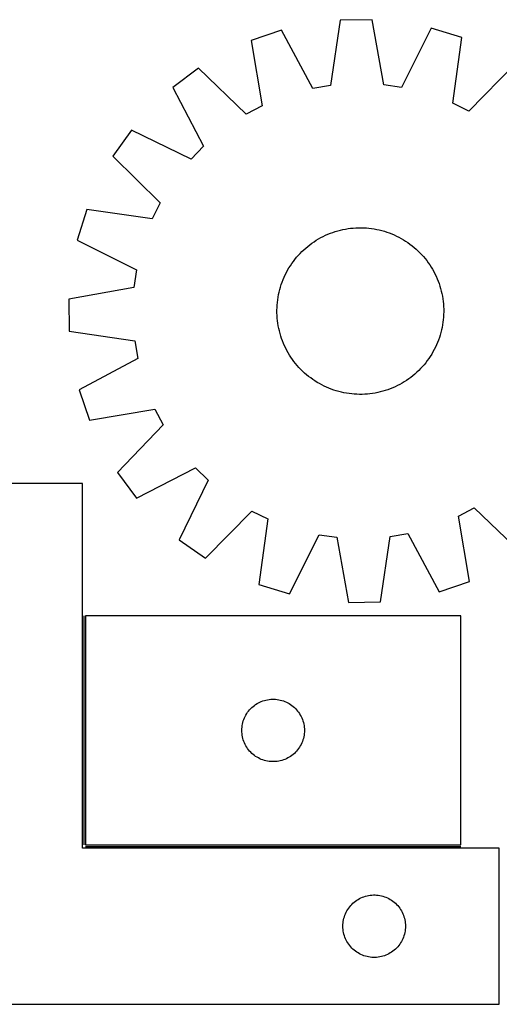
# Model space of a CAD drawing. Header units: millimetres. Extents: x 22 to 1493, y 7 to 488.
# Tile 2 of 5: x 284 to 515, y 15 to 488. Entities that reach past the tile are written whole.
import ezdxf

# ---------------------------------------------------------------- set-up
doc = ezdxf.new("R2010")
doc.units = ezdxf.units.MM
doc.layers.add('COMMON', color=5, linetype='CONTINUOUS', true_color=0x0000ff)
doc.layers.add('CUT', color=7, linetype='CONTINUOUS', true_color=0x000000)

msp = doc.modelspace()

# ---------------------------------------------------------------- linework, layer by layer
at = {"layer": 'COMMON'}
for p, q in [((315.308808, 201.864776), (315.308808, 91.864776)), ((316.058809, 91.114775), (496.058809, 91.114775))]:
    msp.add_line(p, q, dxfattribs=at)
at = {"layer": 'CUT'}
for p, q in [((438.248668, 487.881422), (433.545842, 456.467123)), ((453.633212, 488.096774), (438.248668, 487.881422)), ((459.213495, 456.826417), (453.633212, 488.096774)), ((410.12643, 483.022871), (395.561407, 478.063974)), ((425.096666, 455.007397), (410.12643, 483.022871)), ((481.880425, 484.02728), (467.700219, 455.60376)), ((496.578542, 479.478007), (481.880425, 484.02728)), ((395.561407, 478.063974), (400.796306, 446.733947)), ((492.222636, 448.013728), (496.578542, 479.478007)), ((370.316943, 464.752968), (357.997167, 455.535937)), ((393.211742, 442.734726), (370.316943, 464.752968)), ((522.185696, 466.87882), (499.916168, 444.22837)), ((357.997167, 455.535937), (372.657362, 427.356983)), ((433.545842, 456.467123), (425.096666, 455.007397)), ((467.700219, 455.60376), (459.213495, 456.826417)), ((400.796306, 446.733947), (393.211742, 442.734726)), ((499.916168, 444.22837), (492.222636, 448.013728)), ((338.101583, 435.075449), (329.232999, 422.502512)), ((366.679841, 421.209739), (338.101583, 435.075449)), ((372.657362, 427.356983), (366.679841, 421.209739)), ((329.232999, 422.502512), (351.883448, 400.232984)), ((351.883448, 400.232984), (348.09809, 392.539452)), ((316.633811, 396.895358), (312.084538, 382.197241)), ((348.09809, 392.539452), (316.633811, 396.895358)), ((440.778405, 387.5757), (442.018289, 387.779894)), ((442.018289, 387.779894), (443.263975, 387.945041)), ((443.263975, 387.945041), (444.514233, 388.070979)), ((444.514233, 388.070979), (445.767831, 388.157583)), ((445.767831, 388.157583), (447.02353, 388.204768)), ((447.02353, 388.204768), (448.280092, 388.212488)), ((448.280092, 388.212488), (449.536276, 388.180733)), ((449.536276, 388.180733), (450.790842, 388.109537)), ((450.790842, 388.109537), (452.042554, 387.998969)), ((452.042554, 387.998969), (453.290175, 387.849139)), ((453.290175, 387.849139), (454.532474, 387.660193)), ((454.532474, 387.660193), (455.768225, 387.43232)), ((427.866088, 382.837178), (428.963502, 383.449295)), ((428.963502, 383.449295), (430.079602, 384.02664)), ((430.079602, 384.02664), (431.213287, 384.568643)), ((431.213287, 384.568643), (432.363436, 385.074768)), ((432.363436, 385.074768), (433.528916, 385.544516)), ((433.528916, 385.544516), (434.708576, 385.977424)), ((434.708576, 385.977424), (435.901252, 386.373065)), ((435.901252, 386.373065), (437.105767, 386.731047)), ((437.105767, 386.731047), (438.320931, 387.051018)), ((438.320931, 387.051018), (439.545547, 387.332662)), ((439.545547, 387.332662), (440.778405, 387.5757)), ((455.768225, 387.43232), (456.996208, 387.165743)), ((456.996208, 387.165743), (458.215212, 386.860725)), ((458.215212, 386.860725), (459.424034, 386.517568)), ((459.424034, 386.517568), (460.621481, 386.136611)), ((460.621481, 386.136611), (461.80637, 385.718229)), ((461.80637, 385.718229), (462.977533, 385.262835)), ((462.977533, 385.262835), (464.133814, 384.770878)), ((464.133814, 384.770878), (465.274072, 384.242845)), ((465.274072, 384.242845), (466.397181, 383.679256)), ((466.397181, 383.679256), (467.502033, 383.080667)), ((467.502033, 383.080667), (468.587538, 382.447669)), ((312.084538, 382.197241), (340.508059, 368.017035)), ((420.795766, 377.63363), (421.733222, 378.470399)), ((421.733222, 378.470399), (422.696499, 379.277309)), ((422.696499, 379.277309), (423.684646, 380.053564)), ((423.684646, 380.053564), (424.696689, 380.798398)), ((424.696689, 380.798398), (425.731628, 381.511075)), ((425.731628, 381.511075), (426.788442, 382.190892)), ((426.788442, 382.190892), (427.866088, 382.837178)), ((468.587538, 382.447669), (469.652624, 381.780887)), ((469.652624, 381.780887), (470.696241, 381.080979)), ((470.696241, 381.080979), (471.717358, 380.348636)), ((471.717358, 380.348636), (472.714968, 379.58458)), ((472.714968, 379.58458), (473.688085, 378.789565)), ((473.688085, 378.789565), (474.635751, 377.964376)), ((416.527239, 373.031784), (417.322254, 374.004902)), ((417.322254, 374.004902), (418.147442, 374.952567)), ((418.147442, 374.952567), (419.001991, 375.873845)), ((419.001991, 375.873845), (419.885056, 376.767827)), ((419.885056, 376.767827), (420.795766, 377.63363)), ((474.635751, 377.964376), (475.557029, 377.109828)), ((475.557029, 377.109828), (476.451011, 376.226763)), ((476.451011, 376.226763), (477.316814, 375.316053)), ((477.316814, 375.316053), (478.153583, 374.378597)), ((478.153583, 374.378597), (478.960493, 373.41532)), ((413.031152, 367.818849), (413.664149, 368.904354)), ((413.664149, 368.904354), (414.330931, 369.96944)), ((414.330931, 369.96944), (415.030839, 371.013057)), ((415.030839, 371.013057), (415.763183, 372.034174)), ((415.763183, 372.034174), (416.527239, 373.031784)), ((478.960493, 373.41532), (479.736748, 372.427172)), ((479.736748, 372.427172), (480.481582, 371.41513)), ((480.481582, 371.41513), (481.194259, 370.380191)), ((481.194259, 370.380191), (481.874075, 369.323377)), ((481.874075, 369.323377), (482.520362, 368.245731)), ((340.508059, 368.017035), (339.285401, 359.530311)), ((410.848984, 363.294349), (411.34094, 364.45063)), ((411.34094, 364.45063), (411.868974, 365.590888)), ((411.868974, 365.590888), (412.432563, 366.713997)), ((412.432563, 366.713997), (413.031152, 367.818849)), ((482.520362, 368.245731), (483.132479, 367.148316)), ((483.132479, 367.148316), (483.709824, 366.032216)), ((483.709824, 366.032216), (484.251827, 364.898532)), ((484.251827, 364.898532), (484.757952, 363.748382)), ((339.285401, 359.530311), (308.015045, 353.950028)), ((409.251093, 358.532028), (409.59425, 359.74085)), ((409.59425, 359.74085), (409.975208, 360.938297)), ((409.975208, 360.938297), (410.39359, 362.123186)), ((410.39359, 362.123186), (410.848984, 363.294349)), ((484.757952, 363.748382), (485.2277, 362.582902)), ((485.2277, 362.582902), (485.660608, 361.403243)), ((485.660608, 361.403243), (486.056249, 360.210567)), ((486.056249, 360.210567), (486.414231, 359.006052)), ((408.26268, 353.606991), (408.451625, 354.84929)), ((408.451625, 354.84929), (408.679499, 356.085041)), ((408.679499, 356.085041), (408.946076, 357.313024)), ((408.946076, 357.313024), (409.251093, 358.532028)), ((486.414231, 359.006052), (486.734202, 357.790887)), ((486.734202, 357.790887), (487.015846, 356.566272)), ((487.015846, 356.566272), (487.258884, 355.333414)), ((487.258884, 355.333414), (487.463078, 354.09353)), ((308.015045, 353.950028), (308.230397, 338.565485)), ((407.899331, 348.596908), (407.931085, 349.853092)), ((407.931085, 349.853092), (408.002281, 351.107659)), ((408.002281, 351.107659), (408.112849, 352.35937)), ((408.112849, 352.35937), (408.26268, 353.606991)), ((487.463078, 354.09353), (487.628225, 352.847844)), ((487.628225, 352.847844), (487.754163, 351.597585)), ((487.754163, 351.597585), (487.840767, 350.343988)), ((487.840767, 350.343988), (487.887952, 349.088289)), ((407.90705, 347.340346), (407.899331, 348.596908)), ((407.954235, 346.084647), (407.90705, 347.340346)), ((408.040839, 344.831049), (407.954235, 346.084647)), ((487.792721, 345.320976), (487.682153, 344.069265)), ((487.863917, 346.575543), (487.792721, 345.320976)), ((487.895672, 347.831727), (487.863917, 346.575543)), ((487.887952, 349.088289), (487.895672, 347.831727)), ((408.166777, 343.580791), (408.040839, 344.831049)), ((408.331925, 342.335105), (408.166777, 343.580791)), ((408.536118, 341.095221), (408.331925, 342.335105)), ((408.779157, 339.862363), (408.536118, 341.095221)), ((487.343377, 341.579345), (487.115504, 340.343594)), ((487.532323, 342.821644), (487.343377, 341.579345)), ((487.682153, 344.069265), (487.532323, 342.821644)), ((308.230397, 338.565485), (339.644696, 333.862658)), ((409.060801, 338.637747), (408.779157, 339.862363)), ((409.380772, 337.422583), (409.060801, 338.637747)), ((409.738754, 336.218068), (409.380772, 337.422583)), ((410.134394, 335.025392), (409.738754, 336.218068)), ((486.200752, 336.687785), (485.819795, 335.490338)), ((486.543909, 337.896606), (486.200752, 336.687785)), ((486.848927, 339.115611), (486.543909, 337.896606)), ((487.115504, 340.343594), (486.848927, 339.115611)), ((339.644696, 333.862658), (341.104421, 325.413482)), ((410.567302, 333.845732), (410.134394, 335.025392)), ((411.037051, 332.680252), (410.567302, 333.845732)), ((411.543176, 331.530103), (411.037051, 332.680252)), ((412.085178, 330.396418), (411.543176, 331.530103)), ((484.454062, 331.978004), (483.926029, 330.837747)), ((484.946019, 333.134285), (484.454062, 331.978004)), ((485.401413, 334.305448), (484.946019, 333.134285)), ((485.819795, 335.490338), (485.401413, 334.305448)), ((412.662523, 329.280318), (412.085178, 330.396418)), ((413.274641, 328.182904), (412.662523, 329.280318)), ((413.920927, 327.105258), (413.274641, 328.182904)), ((414.600744, 326.048444), (413.920927, 327.105258)), ((481.464071, 326.459194), (480.764163, 325.415578)), ((482.130853, 327.524281), (481.464071, 326.459194)), ((482.763851, 328.609785), (482.130853, 327.524281)), ((483.36244, 329.714638), (482.763851, 328.609785)), ((483.926029, 330.837747), (483.36244, 329.714638)), ((341.104421, 325.413482), (313.088948, 310.443246)), ((415.313421, 325.013505), (414.600744, 326.048444)), ((416.058254, 324.001462), (415.313421, 325.013505)), ((416.834509, 323.013315), (416.058254, 324.001462)), ((417.641419, 322.050038), (416.834509, 323.013315)), ((418.478189, 321.112582), (417.641419, 322.050038)), ((477.64756, 321.476068), (476.793011, 320.554789)), ((478.472749, 322.423733), (477.64756, 321.476068)), ((479.267764, 323.396851), (478.472749, 322.423733)), ((480.03182, 324.394461), (479.267764, 323.396851)), ((480.764163, 325.415578), (480.03182, 324.394461)), ((419.343992, 320.201872), (418.478189, 321.112582)), ((420.237973, 319.318807), (419.343992, 320.201872)), ((421.159251, 318.464259), (420.237973, 319.318807)), ((422.106917, 317.63907), (421.159251, 318.464259)), ((423.080035, 316.844055), (422.106917, 317.63907)), ((424.077645, 316.079999), (423.080035, 316.844055)), ((473.098504, 317.151325), (472.110356, 316.37507)), ((474.061781, 317.958236), (473.098504, 317.151325)), ((474.999237, 318.795005), (474.061781, 317.958236)), ((475.909946, 319.660808), (474.999237, 318.795005)), ((476.793011, 320.554789), (475.909946, 319.660808)), ((425.098762, 315.347655), (424.077645, 316.079999)), ((426.142378, 314.647747), (425.098762, 315.347655)), ((427.207464, 313.980966), (426.142378, 314.647747)), ((428.292969, 313.347968), (427.207464, 313.980966)), ((429.397821, 312.749379), (428.292969, 313.347968)), ((430.520931, 312.18579), (429.397821, 312.749379)), ((431.661188, 311.657756), (430.520931, 312.18579)), ((465.7154, 312.401994), (464.581716, 311.859992)), ((466.8315, 312.979339), (465.7154, 312.401994)), ((467.928915, 313.591457), (466.8315, 312.979339)), ((469.006561, 314.237743), (467.928915, 313.591457)), ((470.063375, 314.91756), (469.006561, 314.237743)), ((471.098314, 315.630237), (470.063375, 314.91756)), ((472.110356, 316.37507), (471.098314, 315.630237)), ((313.088948, 310.443246), (318.047845, 295.878223)), ((432.817469, 311.1658), (431.661188, 311.657756)), ((433.988632, 310.710406), (432.817469, 311.1658)), ((435.173522, 310.292024), (433.988632, 310.710406)), ((436.370968, 309.911066), (435.173522, 310.292024)), ((437.57979, 309.567909), (436.370968, 309.911066)), ((438.798794, 309.262892), (437.57979, 309.567909)), ((440.026778, 308.996315), (438.798794, 309.262892)), ((441.262529, 308.768441), (440.026778, 308.996315)), ((442.504828, 308.579496), (441.262529, 308.768441)), ((443.752449, 308.429665), (442.504828, 308.579496)), ((445.00416, 308.319097), (443.752449, 308.429665)), ((446.258727, 308.247901), (445.00416, 308.319097)), ((447.514911, 308.216147), (446.258727, 308.247901)), ((448.771473, 308.223866), (447.514911, 308.216147)), ((450.027172, 308.271051), (448.771473, 308.223866)), ((451.280769, 308.357655), (450.027172, 308.271051)), ((452.531028, 308.483593), (451.280769, 308.357655)), ((453.776714, 308.648741), (452.531028, 308.483593)), ((455.016597, 308.852934), (453.776714, 308.648741)), ((456.249455, 309.095973), (455.016597, 308.852934)), ((457.474071, 309.377617), (456.249455, 309.095973)), ((458.689236, 309.697588), (457.474071, 309.377617)), ((459.893751, 310.05557), (458.689236, 309.697588)), ((461.086426, 310.45121), (459.893751, 310.05557)), ((462.266086, 310.884118), (461.086426, 310.45121)), ((463.431566, 311.353867), (462.266086, 310.884118)), ((464.581716, 311.859992), (463.431566, 311.353867)), ((318.047845, 295.878223), (349.377872, 301.113122)), ((349.377872, 301.113122), (353.377092, 293.528558)), ((353.377092, 293.528558), (331.358851, 270.63376)), ((331.358851, 270.63376), (340.575882, 258.313983)), ((340.575882, 258.313983), (368.754836, 272.974179)), ((368.754836, 272.974179), (374.902079, 266.996657)), ((314.558808, 265.364775), (214.558808, 265.364775)), ((314.558808, 90.364775), (314.558808, 265.364775)), ((374.902079, 266.996657), (361.036369, 238.418399)), ((373.609307, 229.549815), (395.878835, 252.200264)), ((395.878835, 252.200264), (403.572367, 248.414906)), ((494.998697, 249.694688), (502.583261, 253.693908)), ((502.583261, 253.693908), (525.478059, 231.675667)), ((403.572367, 248.414906), (399.21646, 216.950628)), ((500.233595, 218.364661), (494.998697, 249.694688)), ((462.24916, 239.961512), (470.698336, 241.421237)), ((470.698336, 241.421237), (485.668573, 213.405764)), ((361.036369, 238.418399), (373.609307, 229.549815)), ((413.914578, 212.401354), (428.094784, 240.824875)), ((428.094784, 240.824875), (436.581507, 239.602217)), ((436.581507, 239.602217), (442.161791, 208.331861)), ((457.546334, 208.547213), (462.24916, 239.961512)), ((485.668573, 213.405764), (500.233595, 218.364661)), ((399.21646, 216.950628), (413.914578, 212.401354)), ((442.161791, 208.331861), (457.546334, 208.547213)), ((496.058809, 201.864776), (316.058809, 201.864776)), ((316.058809, 201.864776), (316.058809, 91.864776)), ((496.058809, 91.864776), (496.058809, 201.864776)), ((399.700093, 160.45031), (400.407891, 160.759635)), ((400.407891, 160.759635), (401.130673, 161.032114)), ((401.130673, 161.032114), (401.866525, 161.267024)), ((401.866525, 161.267024), (402.613493, 161.463742)), ((402.613493, 161.463742), (403.369598, 161.621745)), ((403.369598, 161.621745), (404.132834, 161.740616)), ((404.132834, 161.740616), (404.901177, 161.820039)), ((404.901177, 161.820039), (405.67259, 161.859803)), ((405.67259, 161.859803), (406.445028, 161.859803)), ((406.445028, 161.859803), (407.216441, 161.820039)), ((407.216441, 161.820039), (407.984784, 161.740616)), ((407.984784, 161.740616), (408.74802, 161.621745)), ((408.74802, 161.621745), (409.504125, 161.463742)), ((409.504125, 161.463742), (410.251094, 161.267024)), ((410.251094, 161.267024), (410.986945, 161.032114)), ((410.986945, 161.032114), (411.709727, 160.759635)), ((411.709727, 160.759635), (412.417525, 160.45031)), ((393.833384, 155.556092), (394.297012, 156.173918)), ((394.297012, 156.173918), (394.79183, 156.767058)), ((394.79183, 156.767058), (395.316526, 157.333938)), ((395.316526, 157.333938), (395.869709, 157.873056)), ((395.869709, 157.873056), (396.449911, 158.382983)), ((396.449911, 158.382983), (397.055595, 158.862365)), ((397.055595, 158.862365), (397.685153, 159.309931)), ((397.685153, 159.309931), (398.336917, 159.724495)), ((398.336917, 159.724495), (399.009158, 160.104958)), ((399.009158, 160.104958), (399.700093, 160.45031)), ((412.417525, 160.45031), (413.10846, 160.104958)), ((413.10846, 160.104958), (413.780701, 159.724495)), ((413.780701, 159.724495), (414.432465, 159.309931)), ((414.432465, 159.309931), (415.062023, 158.862365)), ((415.062023, 158.862365), (415.667707, 158.382983)), ((415.667707, 158.382983), (416.247909, 157.873056)), ((416.247909, 157.873056), (416.801092, 157.333938)), ((416.801092, 157.333938), (417.325788, 156.767058)), ((417.325788, 156.767058), (417.820606, 156.173918)), ((417.820606, 156.173918), (418.284234, 155.556092)), ((391.553393, 150.684843), (391.769278, 151.426498)), ((391.769278, 151.426498), (392.023057, 152.156057)), ((392.023057, 152.156057), (392.314055, 152.871585)), ((392.314055, 152.871585), (392.641503, 153.571183)), ((392.641503, 153.571183), (393.00453, 154.252997)), ((393.00453, 154.252997), (393.402176, 154.915219)), ((393.402176, 154.915219), (393.833384, 155.556092)), ((418.284234, 155.556092), (418.715442, 154.915219)), ((418.715442, 154.915219), (419.113088, 154.252997)), ((419.113088, 154.252997), (419.476115, 153.571183)), ((419.476115, 153.571183), (419.803563, 152.871585)), ((419.803563, 152.871585), (420.094561, 152.156057)), ((420.094561, 152.156057), (420.34834, 151.426498)), ((420.34834, 151.426498), (420.564225, 150.684843)), ((391.058809, 146.864776), (391.078698, 147.636957)), ((391.078698, 146.092595), (391.058809, 146.864776)), ((391.078698, 147.636957), (391.138311, 148.407091)), ((391.138311, 148.407091), (391.237491, 149.173135)), ((391.237491, 149.173135), (391.375974, 149.933057)), ((391.375974, 149.933057), (391.553393, 150.684843)), ((420.564225, 150.684843), (420.741644, 149.933057)), ((420.741644, 149.933057), (420.880128, 149.173135)), ((420.880128, 149.173135), (420.979307, 148.407091)), ((420.979307, 148.407091), (421.03892, 147.636957)), ((421.03892, 147.636957), (421.058809, 146.864776)), ((421.058809, 146.864776), (421.03892, 146.092595)), ((391.138311, 145.322461), (391.078698, 146.092595)), ((391.237491, 144.556417), (391.138311, 145.322461)), ((391.375974, 143.796495), (391.237491, 144.556417)), ((391.553393, 143.044709), (391.375974, 143.796495)), ((391.769278, 142.303053), (391.553393, 143.044709)), ((392.023057, 141.573495), (391.769278, 142.303053)), ((420.34834, 142.303053), (420.094561, 141.573495)), ((420.564225, 143.044709), (420.34834, 142.303053)), ((420.741644, 143.796495), (420.564225, 143.044709)), ((420.880128, 144.556417), (420.741644, 143.796495)), ((420.979307, 145.322461), (420.880128, 144.556417)), ((421.03892, 146.092595), (420.979307, 145.322461)), ((392.314055, 140.857967), (392.023057, 141.573495)), ((392.641503, 140.158369), (392.314055, 140.857967)), ((393.00453, 139.476555), (392.641503, 140.158369)), ((393.402176, 138.814333), (393.00453, 139.476555)), ((393.833384, 138.173459), (393.402176, 138.814333)), ((394.297012, 137.555634), (393.833384, 138.173459)), ((394.79183, 136.962494), (394.297012, 137.555634)), ((417.820606, 137.555634), (417.325788, 136.962494)), ((418.284234, 138.173459), (417.820606, 137.555634)), ((418.715442, 138.814333), (418.284234, 138.173459)), ((419.113088, 139.476555), (418.715442, 138.814333)), ((419.476115, 140.158369), (419.113088, 139.476555)), ((419.803563, 140.857967), (419.476115, 140.158369)), ((420.094561, 141.573495), (419.803563, 140.857967)), ((395.316526, 136.395614), (394.79183, 136.962494)), ((395.869709, 135.856495), (395.316526, 136.395614)), ((396.449911, 135.346569), (395.869709, 135.856495)), ((397.055595, 134.867187), (396.449911, 135.346569)), ((397.685153, 134.419621), (397.055595, 134.867187)), ((398.336917, 134.005057), (397.685153, 134.419621)), ((399.009158, 133.624594), (398.336917, 134.005057)), ((399.700093, 133.279242), (399.009158, 133.624594)), ((400.407891, 132.969916), (399.700093, 133.279242)), ((401.130673, 132.697438), (400.407891, 132.969916)), ((401.866525, 132.462528), (401.130673, 132.697438)), ((402.613493, 132.26581), (401.866525, 132.462528)), ((410.251094, 132.462528), (409.504125, 132.26581)), ((410.986945, 132.697438), (410.251094, 132.462528)), ((411.709727, 132.969916), (410.986945, 132.697438)), ((412.417525, 133.279242), (411.709727, 132.969916)), ((413.10846, 133.624594), (412.417525, 133.279242)), ((413.780701, 134.005057), (413.10846, 133.624594)), ((414.432465, 134.419621), (413.780701, 134.005057)), ((415.062023, 134.867187), (414.432465, 134.419621)), ((415.667707, 135.346569), (415.062023, 134.867187)), ((416.247909, 135.856495), (415.667707, 135.346569)), ((416.801092, 136.395614), (416.247909, 135.856495)), ((417.325788, 136.962494), (416.801092, 136.395614)), ((403.369598, 132.107807), (402.613493, 132.26581)), ((404.132834, 131.988936), (403.369598, 132.107807)), ((404.901177, 131.909513), (404.132834, 131.988936)), ((405.67259, 131.869749), (404.901177, 131.909513)), ((406.445028, 131.869749), (405.67259, 131.869749)), ((407.216441, 131.909513), (406.445028, 131.869749)), ((407.984784, 131.988936), (407.216441, 131.909513)), ((408.74802, 132.107807), (407.984784, 131.988936)), ((409.504125, 132.26581), (408.74802, 132.107807)), ((514.558808, 90.364775), (314.558808, 90.364775)), ((316.058809, 91.864776), (496.058809, 91.864776)), ((514.558808, 15.364775), (514.558808, 90.364775)), ((447.509157, 66.104957), (448.200092, 66.450309)), ((448.200092, 66.450309), (448.90789, 66.759634)), ((448.90789, 66.759634), (449.630672, 67.032113)), ((449.630672, 67.032113), (450.366524, 67.267023)), ((450.366524, 67.267023), (451.113492, 67.463741)), ((451.113492, 67.463741), (451.869597, 67.621744)), ((451.869597, 67.621744), (452.632833, 67.740615)), ((452.632833, 67.740615), (453.401176, 67.820038)), ((453.401176, 67.820038), (454.172589, 67.859802)), ((454.172589, 67.859802), (454.945027, 67.859802)), ((454.945027, 67.859802), (455.71644, 67.820038)), ((455.71644, 67.820038), (456.484783, 67.740615)), ((456.484783, 67.740615), (457.248019, 67.621744)), ((457.248019, 67.621744), (458.004124, 67.463741)), ((458.004124, 67.463741), (458.751093, 67.267023)), ((458.751093, 67.267023), (459.486944, 67.032113)), ((459.486944, 67.032113), (460.209726, 66.759634)), ((460.209726, 66.759634), (460.917524, 66.450309)), ((460.917524, 66.450309), (461.608459, 66.104957)), ((441.902175, 60.915218), (442.333383, 61.556091)), ((442.333383, 61.556091), (442.797011, 62.173917)), ((442.797011, 62.173917), (443.291829, 62.767057)), ((443.291829, 62.767057), (443.816525, 63.333937)), ((443.816525, 63.333937), (444.369708, 63.873055)), ((444.369708, 63.873055), (444.94991, 64.382982)), ((444.94991, 64.382982), (445.555594, 64.862364)), ((445.555594, 64.862364), (446.185152, 65.30993)), ((446.185152, 65.30993), (446.836916, 65.724494)), ((446.836916, 65.724494), (447.509157, 66.104957)), ((461.608459, 66.104957), (462.2807, 65.724494)), ((462.2807, 65.724494), (462.932464, 65.30993)), ((462.932464, 65.30993), (463.562022, 64.862364)), ((463.562022, 64.862364), (464.167706, 64.382982)), ((464.167706, 64.382982), (464.747908, 63.873055)), ((464.747908, 63.873055), (465.301091, 63.333937)), ((465.301091, 63.333937), (465.825787, 62.767057)), ((465.825787, 62.767057), (466.320605, 62.173917)), ((466.320605, 62.173917), (466.784233, 61.556091)), ((466.784233, 61.556091), (467.215441, 60.915218)), ((440.053392, 56.684842), (440.269277, 57.426497)), ((440.269277, 57.426497), (440.523056, 58.156056)), ((440.523056, 58.156056), (440.814054, 58.871584)), ((440.814054, 58.871584), (441.141502, 59.571182)), ((441.141502, 59.571182), (441.504529, 60.252996)), ((441.504529, 60.252996), (441.902175, 60.915218)), ((467.215441, 60.915218), (467.613087, 60.252996)), ((467.613087, 60.252996), (467.976114, 59.571182)), ((467.976114, 59.571182), (468.303562, 58.871584)), ((468.303562, 58.871584), (468.59456, 58.156056)), ((468.59456, 58.156056), (468.848339, 57.426497)), ((468.848339, 57.426497), (469.064224, 56.684842)), ((439.558808, 52.864775), (439.578697, 53.636956)), ((439.578697, 52.092594), (439.558808, 52.864775)), ((439.578697, 53.636956), (439.63831, 54.40709)), ((439.63831, 51.32246), (439.578697, 52.092594)), ((439.63831, 54.40709), (439.73749, 55.173134)), ((439.73749, 55.173134), (439.875973, 55.933056)), ((439.875973, 55.933056), (440.053392, 56.684842)), ((469.064224, 56.684842), (469.241643, 55.933056)), ((469.241643, 55.933056), (469.380127, 55.173134)), ((469.380127, 55.173134), (469.479306, 54.40709)), ((469.479306, 54.40709), (469.538919, 53.636956)), ((469.538919, 52.092594), (469.479306, 51.32246)), ((469.538919, 53.636956), (469.558808, 52.864775)), ((469.558808, 52.864775), (469.538919, 52.092594)), ((439.73749, 50.556416), (439.63831, 51.32246)), ((439.875973, 49.796494), (439.73749, 50.556416)), ((440.053392, 49.044708), (439.875973, 49.796494)), ((440.269277, 48.303052), (440.053392, 49.044708)), ((440.523056, 47.573494), (440.269277, 48.303052)), ((440.814054, 46.857966), (440.523056, 47.573494)), ((468.59456, 47.573494), (468.303562, 46.857966)), ((468.848339, 48.303052), (468.59456, 47.573494)), ((469.064224, 49.044708), (468.848339, 48.303052)), ((469.241643, 49.796494), (469.064224, 49.044708)), ((469.380127, 50.556416), (469.241643, 49.796494)), ((469.479306, 51.32246), (469.380127, 50.556416)), ((441.141502, 46.158368), (440.814054, 46.857966)), ((441.504529, 45.476554), (441.141502, 46.158368)), ((441.902175, 44.814332), (441.504529, 45.476554)), ((442.333383, 44.173458), (441.902175, 44.814332)), ((442.797011, 43.555633), (442.333383, 44.173458)), ((443.291829, 42.962493), (442.797011, 43.555633)), ((443.816525, 42.395613), (443.291829, 42.962493)), ((465.825787, 42.962493), (465.301091, 42.395613)), ((466.320605, 43.555633), (465.825787, 42.962493)), ((466.784233, 44.173458), (466.320605, 43.555633)), ((467.215441, 44.814332), (466.784233, 44.173458)), ((467.613087, 45.476554), (467.215441, 44.814332)), ((467.976114, 46.158368), (467.613087, 45.476554)), ((468.303562, 46.857966), (467.976114, 46.158368)), ((444.369708, 41.856494), (443.816525, 42.395613)), ((444.94991, 41.346568), (444.369708, 41.856494)), ((445.555594, 40.867186), (444.94991, 41.346568)), ((446.185152, 40.41962), (445.555594, 40.867186)), ((446.836916, 40.005056), (446.185152, 40.41962)), ((447.509157, 39.624593), (446.836916, 40.005056)), ((448.200092, 39.279241), (447.509157, 39.624593)), ((448.90789, 38.969915), (448.200092, 39.279241)), ((449.630672, 38.697437), (448.90789, 38.969915)), ((450.366524, 38.462527), (449.630672, 38.697437)), ((451.113492, 38.265809), (450.366524, 38.462527)), ((451.869597, 38.107806), (451.113492, 38.265809)), ((452.632833, 37.988935), (451.869597, 38.107806)), ((453.401176, 37.909512), (452.632833, 37.988935)), ((454.172589, 37.869748), (453.401176, 37.909512)), ((454.945027, 37.869748), (454.172589, 37.869748)), ((455.71644, 37.909512), (454.945027, 37.869748)), ((456.484783, 37.988935), (455.71644, 37.909512)), ((457.248019, 38.107806), (456.484783, 37.988935)), ((458.004124, 38.265809), (457.248019, 38.107806)), ((458.751093, 38.462527), (458.004124, 38.265809)), ((459.486944, 38.697437), (458.751093, 38.462527)), ((460.209726, 38.969915), (459.486944, 38.697437)), ((460.917524, 39.279241), (460.209726, 38.969915)), ((461.608459, 39.624593), (460.917524, 39.279241)), ((462.2807, 40.005056), (461.608459, 39.624593)), ((462.932464, 40.41962), (462.2807, 40.005056)), ((463.562022, 40.867186), (462.932464, 40.41962)), ((464.167706, 41.346568), (463.562022, 40.867186)), ((464.747908, 41.856494), (464.167706, 41.346568)), ((465.301091, 42.395613), (464.747908, 41.856494)), ((214.558808, 15.364775), (514.558808, 15.364775))]:
    msp.add_line(p, q, dxfattribs=at)

doc.saveas('drawing.dxf')
